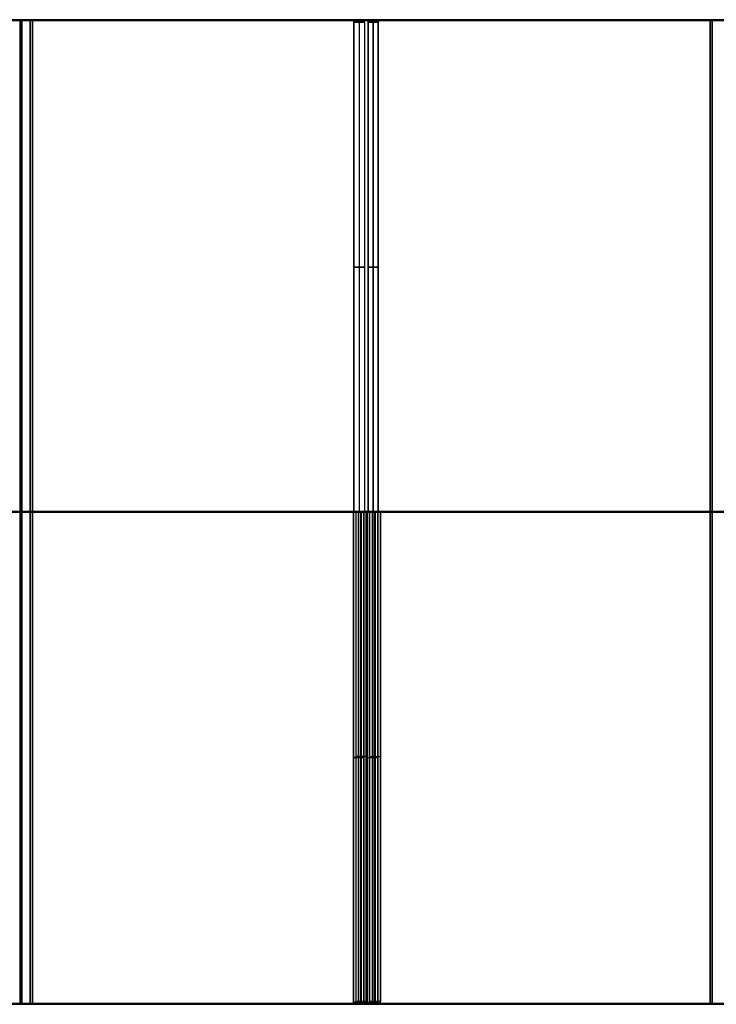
# Model space of a CAD drawing. Header units: millimetres. Extents: x -143 to 140, y -54 to 46.
# Tile 3 of 4: x -2 to 69, y -54 to 46. Entities that reach past the tile are written whole.
import ezdxf

# ---------------------------------------------------------------- set-up
doc = ezdxf.new("R2010")
doc.units = ezdxf.units.MM
doc.layers.add('1', color=18, linetype='Continuous', true_color=0x000000)

msp = doc.modelspace()

# ---------------------------------------------------------------- linework, layer by layer
at = {"layer": '1', "color": 253, "true_color": 0x98aaaf}
for p, q in [((-1.97, 46.32, 212.53), (-1.97, 46.32, 214.03)), ((-1.94, 46.32, 281.84), (-1.94, 46.32, 283.34)), ((-1.78, 46.39, 139.29), (-1.78, 46.39, 140.79)), ((-1.75, 46.39, 69.98), (-1.75, 46.39, 71.48)), ((13.88, 46.32, 229.87), (16, 46.32, 229.87)), ((13.91, 46.32, 266), (16.03, 46.32, 266)), ((32.52, 46.12, 247.45), (32.52, -3.68, 247.45)), ((32.54, 46.12, 248.42), (32.54, -3.68, 248.42)), ((33.93, 46.12, 248.86), (33.93, -3.68, 248.86)), ((33.96, 46.12, 247.01), (33.96, -3.68, 247.01)), ((49.35, 46.32, 373), (51.47, 46.32, 373)), ((49.37, 46.32, 407.91), (51.5, 46.32, 407.91)), ((49.59, 46.39, 87.93), (51.71, 46.39, 87.93)), ((49.62, 46.39, 122.85), (51.74, 46.39, 122.85)), ((68.16, 46.32, 354.18), (68.16, -53.68, 354.18)), ((68.19, -53.68, 426.73), (68.19, 46.32, 426.73)), ((68.22, 46.32, 284.21), (68.22, -53.68, 284.21)), ((68.25, -53.68, 211.66), (68.25, 46.32, 211.66)), ((68.4, 46.39, 69.11), (68.4, -53.61, 69.11)), ((68.43, -53.61, 141.66), (68.43, 46.39, 141.66)), ((33.05, 21.22, 246.91), (31.99, 21.22, 247.98)), ((32.01, 21.22, 247.89), (33.07, 21.22, 248.95)), ((33.4, 21.22, 249.39), (34.46, 21.22, 248.33)), ((34.49, 21.22, 247.54), (33.43, 21.22, 246.48)), ((-1.77, -3.61, 71.49), (-106.76, -3.61, 176.48)), ((-35.9, -3.68, 247.89), (-1.96, -3.68, 281.83)), ((-1.8, -3.61, 139.29), (-35.74, -3.61, 105.34)), ((-2.01, -3.68, 424.35), (102.98, -3.68, 319.36)), ((-1.98, -3.68, 356.56), (103.01, -3.68, 461.55)), ((31.99, -3.68, 247.98), (-1.96, -3.68, 214.03)), ((32.01, -3.68, 247.89), (-1.93, -3.68, 281.83)), ((-1.77, -3.61, 139.29), (103.22, -3.61, 34.29)), ((-1.74, -3.61, 71.49), (103.25, -3.61, 176.48)), ((104.04, -3.68, 320.42), (-0.95, -3.68, 425.42)), ((104.07, -3.68, 460.49), (-0.92, -3.68, 355.5)), ((-0.89, -3.68, 212.97), (104.1, -3.68, 317.96)), ((-0.87, -3.68, 282.89), (33.07, -3.68, 248.95)), ((104.28, -3.61, 35.36), (-0.71, -3.61, 140.35)), ((33.26, -3.61, 104.37), (-0.68, -3.61, 70.43)), ((32.11, -3.68, 390.24), (34.23, -3.68, 390.24)), ((32.13, -3.68, 390.68), (34.26, -3.68, 390.68)), ((32.16, -3.68, 248.15), (34.28, -3.68, 248.15)), ((32.19, -3.68, 247.71), (34.31, -3.68, 247.71)), ((32.35, -3.61, 105.17), (34.47, -3.61, 105.17)), ((32.38, -3.61, 105.61), (34.5, -3.61, 105.61)), ((32.46, -53.48, 390.94), (32.46, -3.68, 390.94)), ((32.49, -53.48, 389.97), (32.49, -3.68, 389.97)), ((32.7, -53.41, 105.88), (32.7, -3.61, 105.88)), ((32.73, -3.61, 104.9), (32.73, -53.41, 104.9)), ((33.17, -3.68, 391.3), (33.17, -3.68, 389.18)), ((33.2, -3.68, 391.74), (33.2, -3.68, 389.61)), ((33.22, -3.68, 247.09), (33.22, -3.68, 249.21)), ((33.25, -3.68, 246.65), (33.25, -3.68, 248.77)), ((103.04, -3.68, 319.03), (33.4, -3.68, 249.39)), ((33.41, -3.61, 106.23), (33.41, -3.61, 104.11)), ((138.42, -3.68, 141.48), (33.43, -3.68, 246.48)), ((33.44, -3.61, 106.67), (33.44, -3.61, 104.55)), ((33.87, -53.48, 389.53), (33.87, -3.68, 389.53)), ((33.9, -3.68, 391.38), (33.9, -53.48, 391.38)), ((34.12, -53.41, 104.46), (34.12, -3.61, 104.46)), ((34.15, -3.61, 106.31), (34.15, -53.41, 106.31)), ((34.49, -3.68, 247.54), (139.48, -3.68, 142.55)), ((139.67, -3.61, 210.77), (34.68, -3.61, 105.78)), ((32.99, -28.58, 391.47), (31.93, -28.58, 390.41)), ((31.96, -28.58, 390.5), (33.02, -28.58, 389.44)), ((33.23, -28.51, 106.41), (32.17, -28.51, 105.34)), ((33.26, -28.51, 104.37), (32.2, -28.51, 105.43)), ((33.34, -28.58, 389), (34.4, -28.58, 390.06)), ((33.37, -28.58, 391.91), (34.43, -28.58, 390.85)), ((33.59, -28.51, 103.93), (34.65, -28.51, 104.99)), ((33.62, -28.51, 106.84), (34.68, -28.51, 105.78)), ((-1.97, -53.68, 214.03), (-1.97, -53.68, 212.53)), ((-1.94, -53.68, 283.34), (-1.94, -53.68, 281.84)), ((-1.78, -53.61, 140.79), (-1.78, -53.61, 139.29)), ((-1.75, -53.61, 71.48), (-1.75, -53.61, 69.98)), ((13.82, -53.68, 408.52), (15.94, -53.68, 408.52)), ((13.85, -53.68, 372.39), (15.97, -53.68, 372.39)), ((14.06, -53.61, 123.45), (16.18, -53.61, 123.45)), ((14.09, -53.61, 87.32), (16.21, -53.61, 87.32)), ((49.4, -53.68, 265.39), (51.52, -53.68, 265.39)), ((49.43, -53.68, 230.47), (51.55, -53.68, 230.47))]:
    msp.add_line(p, q, dxfattribs=at)
for points in [[(-1.8, 46.39, 139.29), (-54.22, 46.39, 86.86), (-106.65, 46.39, 34.44)], [(-106.62, 46.39, 176.34), (-54.19, 46.39, 123.91), (-1.77, 46.39, 71.49)], [(-1.96, 46.32, 281.83), (-18.85, 46.32, 264.93), (-35.75, 46.32, 248.03)], [(102.84, 46.32, 319.5), (50.41, 46.32, 371.93), (-2.01, 46.32, 424.35)], [(-1.98, 46.32, 356.56), (50.44, 46.32, 408.98), (102.87, 46.32, 461.41)], [(-1.98, 46.32, 214.03), (-1.98, -3.68, 214.03), (-1.98, -53.68, 214.03)], [(-1.96, 46.32, 214.03), (14.94, 46.32, 230.93), (31.84, 46.32, 247.83)], [(-1.96, 46.32, 214.03), (-1.96, -3.68, 214.03), (-1.96, -53.68, 214.03)], [(-1.96, 46.32, 281.83), (-1.96, -3.68, 281.83), (-1.96, -53.68, 281.83)], [(-1.93, 46.32, 281.83), (-1.93, -3.68, 281.83), (-1.93, -53.68, 281.83)], [(31.87, 46.32, 248.03), (14.97, 46.32, 264.93), (-1.93, 46.32, 281.83)], [(-1.8, -53.61, 139.29), (-1.8, -3.61, 139.29), (-1.8, 46.39, 139.29)], [(-1.77, -53.61, 71.49), (-1.77, -3.61, 71.49), (-1.77, 46.39, 71.49)], [(-1.77, -53.61, 139.29), (-1.77, -3.61, 139.29), (-1.77, 46.39, 139.29)], [(103.08, 46.39, 34.44), (50.66, 46.39, 86.86), (-1.77, 46.39, 139.29)], [(-1.74, -53.61, 71.49), (-1.74, -3.61, 71.49), (-1.74, 46.39, 71.49)], [(-1.74, 46.39, 71.49), (50.68, 46.39, 123.91), (103.11, 46.39, 176.34)], [(-1.74, -53.61, 71.49), (-1.74, -3.61, 71.49), (-1.74, 46.39, 71.49)], [(103.9, 46.32, 320.57), (51.47, 46.32, 372.99), (-0.95, 46.32, 425.42)], [(-0.95, 46.32, 425.42), (-0.95, -3.68, 425.42), (-0.95, -53.68, 425.42)], [(-0.92, 46.32, 355.5), (-0.92, -3.68, 355.5), (-0.92, -53.68, 355.5)], [(103.93, 46.32, 460.35), (51.5, 46.32, 407.92), (-0.92, 46.32, 355.5)], [(-0.89, -53.68, 212.97), (-0.89, -3.68, 212.97), (-0.89, 46.32, 212.97)], [(32.91, 46.32, 246.77), (16.01, 46.32, 229.87), (-0.89, 46.32, 212.97)], [(-0.87, -53.68, 282.89), (-0.87, -3.68, 282.89), (-0.87, 46.32, 282.89)], [(-0.87, 46.32, 282.89), (16.03, 46.32, 265.99), (32.93, 46.32, 249.09)], [(104.14, 46.39, 35.5), (51.72, 46.39, 87.92), (-0.71, 46.39, 140.35)], [(-0.71, 46.39, 140.35), (-0.71, -3.61, 140.35), (-0.71, -53.61, 140.35)], [(-0.68, 46.39, 70.43), (-0.68, -3.61, 70.43), (-0.68, -53.61, 70.43)], [(104.17, 46.39, 175.28), (51.75, 46.39, 122.85), (-0.68, 46.39, 70.43)], [(-0.68, -53.61, 70.43), (-0.68, -3.61, 70.43), (-0.68, 46.39, 70.43)], [(31.84, 46.32, 247.83), (32.37, 46.32, 247.3), (32.91, 46.32, 246.77)], [(32.93, 46.32, 249.09), (32.4, 46.32, 248.56), (31.87, 46.32, 248.03)], [(32.93, 46.32, 249.09), (32.4, 46.32, 248.56), (31.87, 46.32, 248.03)], [(31.99, -3.68, 247.98), (31.99, 21.22, 247.98), (31.99, 46.12, 247.98)], [(33.05, 46.12, 246.91), (32.52, 46.12, 247.45), (31.99, 46.12, 247.98)], [(31.99, 46.12, 247.98), (32.52, 46.12, 247.45), (33.05, 46.12, 246.91)], [(32.01, 46.12, 247.89), (32.54, 46.12, 248.42), (33.07, 46.12, 248.95)], [(32.01, -3.68, 247.89), (32.01, 21.22, 247.89), (32.01, 46.12, 247.89)], [(33.07, 46.12, 248.95), (32.54, 46.12, 248.42), (32.01, 46.12, 247.89)], [(33.05, 46.12, 246.91), (33.05, 21.22, 246.91), (33.05, -3.68, 246.91)], [(33.07, 46.12, 248.95), (33.07, 21.22, 248.95), (33.07, -3.68, 248.95)], [(33.4, 46.12, 249.39), (33.4, 21.22, 249.39), (33.4, -3.68, 249.39)], [(33.4, 46.12, 249.39), (33.93, 46.12, 248.86), (34.46, 46.12, 248.33)], [(33.4, 46.12, 249.39), (33.93, 46.12, 248.86), (34.46, 46.12, 248.33)], [(34.49, 46.12, 247.54), (33.96, 46.12, 247.01), (33.43, 46.12, 246.48)], [(33.43, 46.12, 246.48), (33.43, 21.22, 246.48), (33.43, -3.68, 246.48)], [(34.49, 46.12, 247.54), (33.96, 46.12, 247.01), (33.43, 46.12, 246.48)], [(138.04, 46.32, 354.03), (85.79, 46.32, 301.78), (33.54, 46.32, 249.53)], [(33.54, 46.32, 249.53), (34.07, 46.32, 249), (34.6, 46.32, 248.47)], [(33.54, 46.32, 249.53), (34.07, 46.32, 249), (34.6, 46.32, 248.47)], [(138.07, 46.32, 141.84), (85.82, 46.32, 194.09), (33.57, 46.32, 246.33)], [(33.57, 46.32, 246.33), (34.1, 46.32, 246.86), (34.63, 46.32, 247.4)], [(34.46, -3.68, 248.33), (34.46, 21.22, 248.33), (34.46, 46.12, 248.33)], [(34.49, -3.68, 247.54), (34.49, 21.22, 247.54), (34.49, 46.12, 247.54)], [(34.6, 46.32, 248.47), (86.85, 46.32, 300.72), (139.1, 46.32, 352.97)], [(34.63, 46.32, 247.4), (86.88, 46.32, 195.15), (139.13, 46.32, 142.9)], [(-0.92, -53.68, 355.5), (-0.92, -21.38, 355.5), (-0.92, 10.92, 355.5)], [(33.34, -3.68, 389), (32.64, -3.68, 389.71), (31.93, -3.68, 390.41)], [(31.93, -3.68, 390.41), (31.93, -28.58, 390.41), (31.93, -53.48, 390.41)], [(32.99, -3.68, 391.47), (32.46, -3.68, 390.94), (31.93, -3.68, 390.41)], [(31.96, -3.68, 390.5), (32.49, -3.68, 389.97), (33.02, -3.68, 389.44)], [(31.96, -3.68, 390.5), (31.96, -28.58, 390.5), (31.96, -53.48, 390.5)], [(33.37, -3.68, 391.91), (32.66, -3.68, 391.21), (31.96, -3.68, 390.5)], [(33.4, -3.68, 249.39), (32.69, -3.68, 248.68), (31.99, -3.68, 247.98)], [(33.05, -3.68, 246.91), (32.52, -3.68, 247.45), (31.99, -3.68, 247.98)], [(32.01, -3.68, 247.89), (32.54, -3.68, 248.42), (33.07, -3.68, 248.95)], [(33.43, -3.68, 246.48), (32.72, -3.68, 247.18), (32.01, -3.68, 247.89)], [(33.59, -3.61, 103.93), (32.88, -3.61, 104.64), (32.17, -3.61, 105.34)], [(32.17, -3.61, 105.34), (32.17, -28.51, 105.34), (32.17, -53.41, 105.34)], [(33.23, -3.61, 106.41), (32.7, -3.61, 105.88), (32.17, -3.61, 105.34)], [(32.2, -3.61, 105.43), (32.73, -3.61, 104.9), (33.26, -3.61, 104.37)], [(32.2, -3.61, 105.43), (32.2, -28.51, 105.43), (32.2, -53.41, 105.43)], [(33.62, -3.61, 106.84), (32.91, -3.61, 106.14), (32.2, -3.61, 105.43)], [(32.99, -53.48, 391.47), (32.99, -28.58, 391.47), (32.99, -3.68, 391.47)], [(32.99, -3.68, 391.47), (33.7, -3.68, 390.77), (34.4, -3.68, 390.06)], [(33.02, -53.48, 389.44), (33.02, -28.58, 389.44), (33.02, -3.68, 389.44)], [(33.02, -3.68, 389.44), (33.73, -3.68, 390.15), (34.43, -3.68, 390.85)], [(33.05, -3.68, 246.91), (33.75, -3.68, 247.62), (34.46, -3.68, 248.33)], [(33.07, -3.68, 248.95), (33.78, -3.68, 248.24), (34.49, -3.68, 247.54)], [(33.23, -53.41, 106.41), (33.23, -28.51, 106.41), (33.23, -3.61, 106.41)], [(33.23, -3.61, 106.41), (33.94, -3.61, 105.7), (34.65, -3.61, 104.99)], [(33.26, -53.41, 104.37), (33.26, -28.51, 104.37), (33.26, -3.61, 104.37)], [(33.26, -3.61, 104.37), (33.97, -3.61, 105.08), (34.68, -3.61, 105.78)], [(33.34, -53.48, 389), (33.34, -28.58, 389), (33.34, -3.68, 389)], [(34.4, -3.68, 390.06), (33.87, -3.68, 389.53), (33.34, -3.68, 389)], [(33.37, -53.48, 391.91), (33.37, -28.58, 391.91), (33.37, -3.68, 391.91)], [(34.43, -3.68, 390.85), (33.9, -3.68, 391.38), (33.37, -3.68, 391.91)], [(34.46, -3.68, 248.33), (33.93, -3.68, 248.86), (33.4, -3.68, 249.39)], [(34.49, -3.68, 247.54), (33.96, -3.68, 247.01), (33.43, -3.68, 246.48)], [(33.59, -53.41, 103.93), (33.59, -28.51, 103.93), (33.59, -3.61, 103.93)], [(34.65, -3.61, 104.99), (34.12, -3.61, 104.46), (33.59, -3.61, 103.93)], [(33.62, -53.41, 106.84), (33.62, -28.51, 106.84), (33.62, -3.61, 106.84)], [(34.68, -3.61, 105.78), (34.15, -3.61, 106.31), (33.62, -3.61, 106.84)], [(34.4, -3.68, 390.06), (34.4, -28.58, 390.06), (34.4, -53.48, 390.06)], [(34.43, -3.68, 390.85), (34.43, -28.58, 390.85), (34.43, -53.48, 390.85)], [(34.65, -3.61, 104.99), (34.65, -28.51, 104.99), (34.65, -53.41, 104.99)], [(34.68, -3.61, 105.78), (34.68, -28.51, 105.78), (34.68, -53.41, 105.78)], [(-106.8, -53.68, 176.98), (-54.38, -53.68, 229.41), (-1.96, -53.68, 281.83)], [(-35.6, -53.61, 105.49), (-18.7, -53.61, 122.39), (-1.8, -53.61, 139.29)], [(-1.77, -53.61, 71.49), (-18.67, -53.61, 88.39), (-35.57, -53.61, 105.29)], [(-2.01, -53.68, 424.35), (14.89, -53.68, 407.45), (31.79, -53.68, 390.55)], [(31.82, -53.68, 390.36), (14.92, -53.68, 373.46), (-1.98, -53.68, 356.56)], [(102.89, -53.68, 318.88), (50.47, -53.68, 266.46), (-1.96, -53.68, 214.03)], [(-1.93, -53.68, 281.83), (50.5, -53.68, 229.41), (102.92, -53.68, 176.98)], [(-1.77, -53.61, 139.29), (15.13, -53.61, 122.39), (32.03, -53.61, 105.49)], [(32.06, -53.61, 105.29), (15.16, -53.61, 88.39), (-1.74, -53.61, 71.49)], [(32.85, -53.68, 391.62), (15.95, -53.68, 408.52), (-0.95, -53.68, 425.42)], [(-0.92, -53.68, 355.5), (15.98, -53.68, 372.4), (32.88, -53.68, 389.3)], [(103.96, -53.68, 317.82), (51.53, -53.68, 265.4), (-0.89, -53.68, 212.97)], [(103.98, -53.68, 178.04), (51.56, -53.68, 230.47), (-0.87, -53.68, 282.89)], [(33.09, -53.61, 106.55), (16.19, -53.61, 123.45), (-0.71, -53.61, 140.35)], [(-0.68, -53.61, 70.43), (16.22, -53.61, 87.33), (33.12, -53.61, 104.23)], [(31.79, -53.68, 390.55), (32.32, -53.68, 391.09), (32.85, -53.68, 391.62)], [(32.88, -53.68, 389.3), (32.35, -53.68, 389.83), (31.82, -53.68, 390.36)], [(32.99, -53.48, 391.47), (32.46, -53.48, 390.94), (31.93, -53.48, 390.41)], [(31.96, -53.48, 390.5), (32.49, -53.48, 389.97), (33.02, -53.48, 389.44)], [(32.03, -53.61, 105.49), (32.56, -53.61, 106.02), (33.09, -53.61, 106.55)], [(33.12, -53.61, 104.23), (32.59, -53.61, 104.76), (32.06, -53.61, 105.29)], [(33.12, -53.61, 104.23), (32.6, -53.61, 104.75), (32.08, -53.61, 105.27)], [(33.23, -53.41, 106.41), (32.7, -53.41, 105.88), (32.17, -53.41, 105.34)], [(32.17, -53.41, 105.34), (32.7, -53.41, 105.88), (33.23, -53.41, 106.41)], [(32.2, -53.41, 105.43), (32.73, -53.41, 104.9), (33.26, -53.41, 104.37)], [(33.34, -53.48, 389), (33.87, -53.48, 389.53), (34.4, -53.48, 390.06)], [(34.43, -53.48, 390.85), (33.9, -53.48, 391.38), (33.37, -53.48, 391.91)], [(137.98, -53.68, 284.36), (85.73, -53.68, 336.61), (33.49, -53.68, 388.86)], [(33.49, -53.68, 388.86), (34.02, -53.68, 389.39), (34.55, -53.68, 389.92)], [(33.49, -53.68, 388.86), (34.02, -53.68, 389.39), (34.55, -53.68, 389.92)], [(138.01, -53.68, 496.55), (85.76, -53.68, 444.3), (33.51, -53.68, 392.05)], [(33.51, -53.68, 392.05), (34.04, -53.68, 391.52), (34.57, -53.68, 390.99)], [(33.59, -53.41, 103.93), (34.12, -53.41, 104.46), (34.65, -53.41, 104.99)], [(33.59, -53.41, 103.93), (34.12, -53.41, 104.46), (34.65, -53.41, 104.99)], [(34.68, -53.41, 105.78), (34.15, -53.41, 106.31), (33.62, -53.41, 106.84)], [(34.68, -53.41, 105.78), (34.15, -53.41, 106.31), (33.62, -53.41, 106.84)], [(138.22, -53.61, -0.71), (85.98, -53.61, 51.54), (33.73, -53.61, 103.79)], [(34.79, -53.61, 104.85), (34.26, -53.61, 104.32), (33.73, -53.61, 103.79)], [(33.73, -53.61, 103.79), (34.26, -53.61, 104.32), (34.79, -53.61, 104.85)], [(138.25, -53.61, 211.48), (86, -53.61, 159.23), (33.76, -53.61, 106.99)], [(33.76, -53.61, 106.99), (34.29, -53.61, 106.46), (34.82, -53.61, 105.92)], [(34.82, -53.61, 105.92), (34.29, -53.61, 106.46), (33.76, -53.61, 106.99)], [(34.55, -53.68, 389.92), (86.79, -53.68, 337.67), (139.04, -53.68, 285.42)], [(34.57, -53.68, 390.99), (86.82, -53.68, 443.24), (139.07, -53.68, 495.49)], [(34.79, -53.61, 104.85), (87.04, -53.61, 52.6), (139.29, -53.61, 0.35)], [(34.82, -53.61, 105.92), (87.07, -53.61, 158.17), (139.31, -53.61, 210.42)]]:
    msp.add_open_spline(points, degree=2, dxfattribs=at)
at = {"layer": '1', "color": 253, "true_color": 0x98aaaf, "extrusion": (0, -1, -6.61092e-15)}
for points in [[(-3.1, 46.32, 425.42), (-2.03, 46.32, 426.49), (-0.95, 46.32, 425.42)], [(-2.86, 46.39, 140.35), (-1.78, 46.39, 141.42), (-0.71, 46.39, 140.35)]]:
    msp.add_rational_spline(points, [1, 0.707106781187, 1], degree=2, dxfattribs=at)
at = {"layer": '1', "color": 253, "true_color": 0x98aaaf, "extrusion": (-3.49634e-28, 1, 6.61092e-15)}
for points in [[(-0.92, 46.32, 355.5), (-2, 46.32, 354.42), (-3.07, 46.32, 355.5)], [(-3.07, -53.68, 355.5), (-2, -53.68, 354.42), (-0.92, -53.68, 355.5)]]:
    msp.add_rational_spline(points, [1, 0.707106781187, 1], degree=2, dxfattribs=at)
at = {"layer": '1', "color": 253, "true_color": 0x98aaaf, "extrusion": (0, 1, -6.61092e-15)}
for points in [[(-0.89, 46.32, 212.97), (-1.97, 46.32, 211.9), (-3.04, 46.32, 212.97)], [(-0.68, 46.39, 70.43), (-1.75, 46.39, 69.35), (-2.83, 46.39, 70.43)]]:
    msp.add_rational_spline(points, [1, 0.707106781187, 1], degree=2, dxfattribs=at)
at = {"layer": '1', "color": 253, "true_color": 0x98aaaf, "extrusion": (0, -1, 0)}
for points, weights in [([(-3.02, 46.32, 282.89), (-1.94, 46.32, 283.97), (-0.87, 46.32, 282.89)], [1, 0.707106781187, 1]), ([(-1.77, 46.39, 139.29), (-1.78, 46.39, 139.3), (-1.8, 46.39, 139.29)], [1, 0.707106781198, 1])]:
    msp.add_rational_spline(points, weights, degree=2, dxfattribs=at)
at = {"layer": '1', "color": 253, "true_color": 0x98aaaf, "extrusion": (0, 1, -5.0243e-13)}
msp.add_rational_spline([(-1.98, 46.32, 214.03), (-1.97, 46.32, 214.02), (-1.96, 46.32, 214.03)], [1, 0.707106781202, 1], degree=2, dxfattribs=at)
at = {"layer": '1', "color": 253, "true_color": 0x98aaaf, "extrusion": (0, -1, 5.0243e-13)}
msp.add_rational_spline([(-1.93, 46.32, 281.83), (-1.94, 46.32, 281.85), (-1.96, 46.32, 281.83)], [1, 0.707106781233, 1], degree=2, dxfattribs=at)
at = {"layer": '1', "color": 253, "true_color": 0x98aaaf, "extrusion": (0, 1, 0)}
for points, weights in [([(-1.77, 46.39, 71.49), (-1.75, 46.39, 71.47), (-1.74, 46.39, 71.49)], [1, 0.7071067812, 1]), ([(-2.83, -53.61, 70.43), (-1.75, -53.61, 69.35), (-0.68, -53.61, 70.43)], [1, 0.707106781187, 1])]:
    msp.add_rational_spline(points, weights, degree=2, dxfattribs=at)
at = {"layer": '1', "color": 253, "true_color": 0x98aaaf, "extrusion": (-0.707107, -7.53644e-13, 0.707107)}
msp.add_rational_spline([(31.99, 46.12, 247.98), (31.99, 46.32, 247.98), (31.84, 46.32, 247.83)], [1, 0.707106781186, 1], degree=2, dxfattribs=at)
at = {"layer": '1', "color": 253, "true_color": 0x98aaaf, "extrusion": (0.707107, -3.51701e-12, 0.707107)}
msp.add_rational_spline([(31.87, 46.32, 248.03), (32.01, 46.32, 247.89), (32.01, 46.12, 247.89)], [1, 0.707106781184, 1], degree=2, dxfattribs=at)
at = {"layer": '1', "color": 253, "true_color": 0x98aaaf, "extrusion": (0.707107, -1.25607e-13, -0.707107)}
msp.add_rational_spline([(32.37, 46.32, 247.3), (32.52, 46.32, 247.45), (32.52, 46.12, 247.45)], [1, 0.707106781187, 1], degree=2, dxfattribs=at)
at = {"layer": '1', "color": 253, "true_color": 0x98aaaf, "extrusion": (0.707107, -2.26093e-13, 0.707107)}
msp.add_rational_spline([(32.4, 46.32, 248.56), (32.54, 46.32, 248.42), (32.54, 46.12, 248.42)], [1, 0.707106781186, 1], degree=2, dxfattribs=at)
at = {"layer": '1', "color": 253, "true_color": 0x98aaaf, "extrusion": (-0.707107, -4.27065e-13, 0.707107)}
msp.add_rational_spline([(32.91, 46.32, 246.77), (33.05, 46.32, 246.91), (33.05, 46.12, 246.91)], [1, 0.707106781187, 1], degree=2, dxfattribs=at)
at = {"layer": '1', "color": 253, "true_color": 0x98aaaf, "extrusion": (0.707107, -1.02998e-12, 0.707107)}
msp.add_rational_spline([(33.07, 46.12, 248.95), (33.07, 46.32, 248.95), (32.93, 46.32, 249.09)], [1, 0.707106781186, 1], degree=2, dxfattribs=at)
at = {"layer": '1', "color": 253, "true_color": 0x98aaaf, "extrusion": (0.707107, -3.54213e-12, -0.707107)}
msp.add_rational_spline([(33.54, 46.32, 249.53), (33.4, 46.32, 249.39), (33.4, 46.12, 249.39)], [1, 0.707106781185, 1], degree=2, dxfattribs=at)
at = {"layer": '1', "color": 253, "true_color": 0x98aaaf, "extrusion": (0.707107, 7.28523e-13, 0.707107)}
msp.add_rational_spline([(33.43, 46.12, 246.48), (33.43, 46.32, 246.48), (33.57, 46.32, 246.33)], [1, 0.707106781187, 1], degree=2, dxfattribs=at)
at = {"layer": '1', "color": 253, "true_color": 0x98aaaf, "extrusion": (0.707107, -2.26093e-13, -0.707107)}
msp.add_rational_spline([(33.93, 46.12, 248.86), (33.93, 46.32, 248.86), (34.07, 46.32, 249)], [1, 0.707106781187, 1], degree=2, dxfattribs=at)
at = {"layer": '1', "color": 253, "true_color": 0x98aaaf, "extrusion": (0.707107, 3.01458e-13, 0.707107)}
msp.add_rational_spline([(33.96, 46.12, 247.01), (33.96, 46.32, 247.01), (34.1, 46.32, 246.86)], [1, 0.707106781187, 0.999999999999], degree=2, dxfattribs=at)
at = {"layer": '1', "color": 253, "true_color": 0x98aaaf, "extrusion": (0.707107, -3.51701e-12, -0.707107)}
msp.add_rational_spline([(34.46, 46.12, 248.33), (34.46, 46.32, 248.33), (34.6, 46.32, 248.47)], [1, 0.707106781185, 1], degree=2, dxfattribs=at)
at = {"layer": '1', "color": 253, "true_color": 0x98aaaf, "extrusion": (0.707107, 5.0243e-14, 0.707107)}
msp.add_rational_spline([(34.63, 46.32, 247.4), (34.49, 46.32, 247.54), (34.49, 46.12, 247.54)], [1, 0.707106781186, 1], degree=2, dxfattribs=at)
at = {"layer": '1', "color": 253, "true_color": 0x98aaaf, "extrusion": (-8.26364e-16, -1, 2.06591e-15)}
msp.add_rational_spline([(-3.1, -3.68, 425.42), (-2.03, -3.68, 426.49), (-0.95, -3.68, 425.42)], [1, 0.707106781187, 1], degree=2, dxfattribs=at)
at = {"layer": '1', "color": 253, "true_color": 0x98aaaf, "extrusion": (2.06591e-16, 1, 1.85932e-15)}
msp.add_rational_spline([(-0.92, -3.68, 355.5), (-2, -3.68, 354.42), (-3.07, -3.68, 355.5)], [1, 0.707106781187, 1], degree=2, dxfattribs=at)
at = {"layer": '1', "color": 253, "true_color": 0x98aaaf, "extrusion": (-4.13182e-16, 1, -1.65273e-15)}
msp.add_rational_spline([(-3.04, -3.68, 212.97), (-1.97, -3.68, 211.9), (-0.89, -3.68, 212.97)], [1, 0.707106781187, 1], degree=2, dxfattribs=at)
at = {"layer": '1', "color": 253, "true_color": 0x98aaaf, "extrusion": (-8.74084e-29, -1, -1.65273e-15)}
msp.add_rational_spline([(-0.87, -3.68, 282.89), (-1.94, -3.68, 283.97), (-3.02, -3.68, 282.89)], [1, 0.707106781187, 1], degree=2, dxfattribs=at)
at = {"layer": '1', "color": 253, "true_color": 0x98aaaf, "extrusion": (0, -1, -1.65273e-15)}
msp.add_rational_spline([(-2.86, -3.61, 140.35), (-1.78, -3.61, 141.42), (-0.71, -3.61, 140.35)], [1, 0.707106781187, 1], degree=2, dxfattribs=at)
at = {"layer": '1', "color": 253, "true_color": 0x98aaaf, "extrusion": (-2.06591e-16, 1, -1.44614e-15)}
msp.add_rational_spline([(-0.68, -3.61, 70.43), (-1.75, -3.61, 69.35), (-2.83, -3.61, 70.43)], [1, 0.707106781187, 1], degree=2, dxfattribs=at)
at = {"layer": '1', "color": 253, "true_color": 0x98aaaf, "extrusion": (1.57009e-14, 1, -1.09906e-13)}
msp.add_rational_spline([(-1.98, -3.68, 214.03), (-1.97, -3.68, 214.02), (-1.96, -3.68, 214.03)], [1.00000000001, 0.707106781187, 0.999999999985], degree=2, dxfattribs=at)
at = {"layer": '1', "color": 253, "true_color": 0x98aaaf, "extrusion": (2.52435e-25, -1, -1.25607e-13)}
msp.add_rational_spline([(-1.93, -3.68, 281.83), (-1.94, -3.68, 281.85), (-1.96, -3.68, 281.83)], [0.999999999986, 0.707106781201, 0.999999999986], degree=2, dxfattribs=at)
at = {"layer": '1', "color": 253, "true_color": 0x98aaaf, "extrusion": (0, -1, -1.25607e-13)}
msp.add_rational_spline([(-1.8, -3.61, 139.29), (-1.78, -3.61, 139.3), (-1.77, -3.61, 139.29)], [1, 0.707106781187, 1], degree=2, dxfattribs=at)
at = {"layer": '1', "color": 253, "true_color": 0x98aaaf, "extrusion": (-1.57009e-14, 1, -1.09906e-13)}
msp.add_rational_spline([(-1.74, -3.61, 71.49), (-1.75, -3.61, 71.47), (-1.77, -3.61, 71.49)], [1.00000000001, 0.707106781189, 0.999999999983], degree=2, dxfattribs=at)
at = {"layer": '1', "color": 253, "true_color": 0x98aaaf, "extrusion": (0, -1, -5.28873e-14)}
msp.add_rational_spline([(-0.95, -53.68, 425.42), (-2.03, -53.68, 426.49), (-3.1, -53.68, 425.42)], [1, 0.707106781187, 1], degree=2, dxfattribs=at)
at = {"layer": '1', "color": 253, "true_color": 0x98aaaf, "extrusion": (0, 1, -5.28873e-14)}
msp.add_rational_spline([(-3.04, -53.68, 212.97), (-1.97, -53.68, 211.9), (-0.89, -53.68, 212.97)], [1, 0.707106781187, 1], degree=2, dxfattribs=at)
at = {"layer": '1', "color": 253, "true_color": 0x98aaaf, "extrusion": (0, -1, 5.94982e-14)}
msp.add_rational_spline([(-0.87, -53.68, 282.89), (-1.94, -53.68, 283.97), (-3.02, -53.68, 282.89)], [1, 0.707106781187, 1], degree=2, dxfattribs=at)
at = {"layer": '1', "color": 253, "true_color": 0x98aaaf, "extrusion": (0, -1, 3.30546e-14)}
msp.add_rational_spline([(-0.71, -53.61, 140.35), (-1.78, -53.61, 141.42), (-2.86, -53.61, 140.35)], [1, 0.707106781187, 1], degree=2, dxfattribs=at)
at = {"layer": '1', "color": 253, "true_color": 0x98aaaf, "extrusion": (0, 1, 5.0243e-13)}
for points, weights in [([(-1.96, -53.68, 214.03), (-1.97, -53.68, 214.02), (-1.98, -53.68, 214.03)], [1, 0.707106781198, 1]), ([(-1.74, -53.61, 71.49), (-1.75, -53.61, 71.47), (-1.77, -53.61, 71.49)], [1, 0.707106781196, 1])]:
    msp.add_rational_spline(points, weights, degree=2, dxfattribs=at)
at = {"layer": '1', "color": 253, "true_color": 0x98aaaf, "extrusion": (0, -1, -2.00972e-12)}
msp.add_rational_spline([(-1.96, -53.68, 281.83), (-1.94, -53.68, 281.85), (-1.93, -53.68, 281.83)], [1, 0.707106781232, 1], degree=2, dxfattribs=at)
at = {"layer": '1', "color": 253, "true_color": 0x98aaaf, "extrusion": (0, -1, -5.0243e-13)}
msp.add_rational_spline([(-1.8, -53.61, 139.29), (-1.78, -53.61, 139.3), (-1.77, -53.61, 139.29)], [1, 0.707106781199, 1], degree=2, dxfattribs=at)
at = {"layer": '1', "color": 253, "true_color": 0x98aaaf, "extrusion": (0.707107, -1.45705e-12, 0.707107)}
msp.add_rational_spline([(31.93, -53.48, 390.41), (31.93, -53.68, 390.41), (31.79, -53.68, 390.55)], [1, 0.707106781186, 1], degree=2, dxfattribs=at)
at = {"layer": '1', "color": 253, "true_color": 0x98aaaf, "extrusion": (-0.707107, -7.38571e-12, 0.707107)}
msp.add_rational_spline([(31.82, -53.68, 390.36), (31.96, -53.68, 390.5), (31.96, -53.48, 390.5)], [1, 0.707106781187, 1], degree=2, dxfattribs=at)
at = {"layer": '1', "color": 253, "true_color": 0x98aaaf, "extrusion": (-0.707107, 4.79825e-12, -0.707107)}
msp.add_rational_spline([(32.17, -53.41, 105.34), (32.17, -53.61, 105.34), (32.03, -53.61, 105.49)], [1, 0.707106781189, 1], degree=2, dxfattribs=at)
at = {"layer": '1', "color": 253, "true_color": 0x98aaaf, "extrusion": (-0.707107, 2.00972e-13, 0.707107)}
msp.add_rational_spline([(32.06, -53.61, 105.29), (32.2, -53.61, 105.43), (32.2, -53.41, 105.43)], [1, 0.707106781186, 1], degree=2, dxfattribs=at)
at = {"layer": '1', "color": 253, "true_color": 0x98aaaf, "extrusion": (-0.707107, 4.77309e-13, -0.707107)}
msp.add_rational_spline([(32.32, -53.68, 391.09), (32.46, -53.68, 390.94), (32.46, -53.48, 390.94)], [1, 0.707106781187, 1], degree=2, dxfattribs=at)
at = {"layer": '1', "color": 253, "true_color": 0x98aaaf, "extrusion": (0.707107, 1.00527e-13, -0.707107)}
msp.add_rational_spline([(32.35, -53.68, 389.83), (32.49, -53.68, 389.97), (32.49, -53.48, 389.97)], [1, 0.707106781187, 1], degree=2, dxfattribs=at)
at = {"layer": '1', "color": 253, "true_color": 0x98aaaf, "extrusion": (-0.707107, -1.25594e-13, -0.707107)}
msp.add_rational_spline([(32.56, -53.61, 106.02), (32.7, -53.61, 105.88), (32.7, -53.41, 105.88)], [0.999999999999, 0.707106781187, 1], degree=2, dxfattribs=at)
at = {"layer": '1', "color": 253, "true_color": 0x98aaaf, "extrusion": (-0.707107, -2.51215e-14, 0.707107)}
msp.add_rational_spline([(32.59, -53.61, 104.76), (32.73, -53.61, 104.9), (32.73, -53.41, 104.9)], [1, 0.707106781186, 1], degree=2, dxfattribs=at)
at = {"layer": '1', "color": 253, "true_color": 0x98aaaf, "extrusion": (0.707107, -4.22041e-12, 0.707107)}
msp.add_rational_spline([(32.85, -53.68, 391.62), (32.99, -53.68, 391.47), (32.99, -53.48, 391.47)], [1, 0.707106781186, 1], degree=2, dxfattribs=at)
at = {"layer": '1', "color": 253, "true_color": 0x98aaaf, "extrusion": (-0.707107, -2.88897e-12, 0.707107)}
msp.add_rational_spline([(33.02, -53.48, 389.44), (33.02, -53.68, 389.44), (32.88, -53.68, 389.3)], [1, 0.707106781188, 1], degree=2, dxfattribs=at)
at = {"layer": '1', "color": 253, "true_color": 0x98aaaf, "extrusion": (-0.707107, 4.27063e-12, -0.707107)}
msp.add_rational_spline([(33.09, -53.61, 106.55), (33.23, -53.61, 106.41), (33.23, -53.41, 106.41)], [1, 0.707106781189, 1], degree=2, dxfattribs=at)
at = {"layer": '1', "color": 253, "true_color": 0x98aaaf, "extrusion": (-0.707107, 3.08994e-12, 0.707107)}
msp.add_rational_spline([(33.26, -53.41, 104.37), (33.26, -53.61, 104.37), (33.12, -53.61, 104.23)], [1, 0.707106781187, 1], degree=2, dxfattribs=at)
at = {"layer": '1', "color": 253, "true_color": 0x98aaaf, "extrusion": (-0.707107, -3.11506e-12, -0.707107)}
msp.add_rational_spline([(33.49, -53.68, 388.86), (33.34, -53.68, 389), (33.34, -53.48, 389)], [1, 0.707106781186, 1], degree=2, dxfattribs=at)
at = {"layer": '1', "color": 253, "true_color": 0x98aaaf, "extrusion": (0.707107, 2.38654e-12, -0.707107)}
msp.add_rational_spline([(33.37, -53.48, 391.91), (33.37, -53.68, 391.91), (33.51, -53.68, 392.05)], [1, 0.707106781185, 1], degree=2, dxfattribs=at)
at = {"layer": '1', "color": 253, "true_color": 0x98aaaf, "extrusion": (-0.707107, 4.34602e-12, -0.707107)}
msp.add_rational_spline([(33.73, -53.61, 103.79), (33.59, -53.61, 103.93), (33.59, -53.41, 103.93)], [1, 0.707106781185, 1], degree=2, dxfattribs=at)
at = {"layer": '1', "color": 253, "true_color": 0x98aaaf, "extrusion": (0.707107, -3.64261e-12, -0.707107)}
msp.add_rational_spline([(33.62, -53.41, 106.84), (33.62, -53.61, 106.84), (33.76, -53.61, 106.99)], [1, 0.707106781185, 1], degree=2, dxfattribs=at)
at = {"layer": '1', "color": 253, "true_color": 0x98aaaf, "extrusion": (-0.707107, 1.00486e-13, -0.707107)}
msp.add_rational_spline([(33.87, -53.48, 389.53), (33.87, -53.68, 389.53), (34.02, -53.68, 389.39)], [1, 0.707106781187, 1], degree=2, dxfattribs=at)
at = {"layer": '1', "color": 253, "true_color": 0x98aaaf, "extrusion": (0.707107, -2.51215e-14, -0.707107)}
msp.add_rational_spline([(33.9, -53.48, 391.38), (33.9, -53.68, 391.38), (34.04, -53.68, 391.52)], [1, 0.707106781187, 1], degree=2, dxfattribs=at)
at = {"layer": '1', "color": 253, "true_color": 0x98aaaf, "extrusion": (-0.707107, 5.0243e-14, -0.707107)}
msp.add_rational_spline([(34.12, -53.41, 104.46), (34.12, -53.61, 104.46), (34.26, -53.61, 104.32)], [1, 0.707106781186, 1], degree=2, dxfattribs=at)
at = {"layer": '1', "color": 253, "true_color": 0x98aaaf, "extrusion": (0.707107, 1.7585e-12, -0.707107)}
msp.add_rational_spline([(34.15, -53.41, 106.31), (34.15, -53.61, 106.31), (34.29, -53.61, 106.46)], [1, 0.707106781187, 1], degree=2, dxfattribs=at)
at = {"layer": '1', "color": 253, "true_color": 0x98aaaf, "extrusion": (-0.707107, -5.25039e-12, -0.707107)}
msp.add_rational_spline([(34.4, -53.48, 390.06), (34.4, -53.68, 390.06), (34.55, -53.68, 389.92)], [1, 0.707106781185, 1], degree=2, dxfattribs=at)
at = {"layer": '1', "color": 253, "true_color": 0x98aaaf, "extrusion": (0.707107, 4.57211e-12, -0.707107)}
msp.add_rational_spline([(34.57, -53.68, 390.99), (34.43, -53.68, 390.85), (34.43, -53.48, 390.85)], [1, 0.707106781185, 1], degree=2, dxfattribs=at)
at = {"layer": '1', "color": 253, "true_color": 0x98aaaf, "extrusion": (-0.707107, 3.3914e-12, -0.707107)}
msp.add_rational_spline([(34.65, -53.41, 104.99), (34.65, -53.61, 104.99), (34.79, -53.61, 104.85)], [1, 0.707106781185, 1], degree=2, dxfattribs=at)
at = {"layer": '1', "color": 253, "true_color": 0x98aaaf, "extrusion": (0.707107, -4.22041e-12, -0.707107)}
msp.add_rational_spline([(34.82, -53.61, 105.92), (34.68, -53.61, 105.78), (34.68, -53.41, 105.78)], [1, 0.707106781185, 1], degree=2, dxfattribs=at)

doc.saveas('drawing.dxf')
